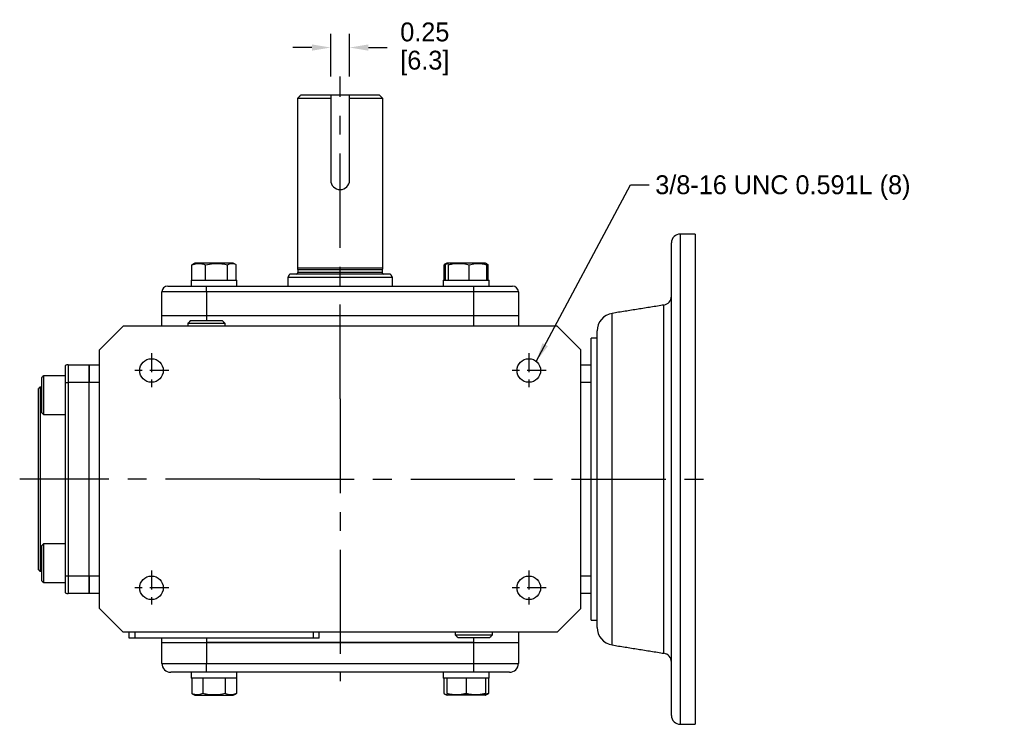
# Model space of a CAD drawing. Header units: inches. Extents: x 113.4 to 145, y 16 to 42.5.
# Tile 3 of 3: x 130.6 to 143.7, y 33.1 to 42.5. Entities that reach past the tile are written whole.
import ezdxf

# ---------------------------------------------------------------- set-up
doc = ezdxf.new("R2010")
doc.units = ezdxf.units.IN
doc.header["$MEASUREMENT"] = 0
doc.linetypes.add('CENTER', pattern=[2, 1.25, -0.25, 0.25, -0.25])
doc.layers.add('Centerline', color=40, linetype='CENTER')
doc.layers.add('Dimensions', color=140, linetype='Continuous')
doc.dimstyles.get("Standard").update_dxf_attribs({"dimtxt": 0.25, "dimasz": 0.25, "dimexe": 0.18, "dimexo": 0.25, "dimgap": 0.08, "dimtad": 0, "dimtih": 1, "dimtoh": 1, "dimrnd": 0.0005, "dimzin": 0, "dimdsep": 46, "dimtxsty": 'Standard', "dimcen": 0, "dimadec": 0, "dimazin": 0, "dimtfac": 1, "dimtofl": 0, "dimtmove": 0, "dimatfit": 3, "dimfxl": 0, "dimtolj": 1, "dimtzin": 0, "dimarcsym": 0})

# ---------------------------------------------------------------- blocks, each defined once
blk = doc.blocks.new('*D19')
at = {"layer": 'Defpoints', "color": 0}
for p in [(134.989, 42.108), (134.739, 41.476), (134.989, 41.476)]:
    blk.add_point(p, dxfattribs=at)
at = {"layer": 'Dimensions', "color": 0, "lineweight": -2}
for p, q in [((134.739, 41.726), (134.739, 42.288)), ((134.989, 41.726), (134.989, 42.288)), ((134.489, 42.108), (134.239, 42.108)), ((135.239, 42.108), (135.489, 42.108))]:
    blk.add_line(p, q, dxfattribs=at)
at = {"layer": 'Dimensions', "color": 0}
for points in [[(134.489, 42.149), (134.489, 42.066), (134.739, 42.108)], [(135.239, 42.149), (135.239, 42.066), (134.989, 42.108)]]:
    blk.add_solid(points, dxfattribs=at)
at = {"layer": 'Dimensions', "color": 0, "char_height": 0.25, "attachment_point": 5}
for s, insert in [('\\A1;0.25', (135.986, 42.313)), ('\\A1;[6.3]', (135.986, 41.903))]:
    blk.add_mtext(s, dxfattribs=dict(at, insert=insert))

msp = doc.modelspace()

# ---------------------------------------------------------------- linework, layer by layer
for p, q in [((134.3013, 41.4363), (134.7389, 41.4363)), ((134.7389, 41.4756), (134.3407, 41.4756)), ((134.7389, 41.4756), (134.7389, 40.3506)), ((134.9889, 41.4756), (134.7389, 41.4756)), ((134.9889, 40.3506), (134.9889, 41.4756)), ((135.3871, 41.4756), (134.9889, 41.4756)), ((134.9889, 41.4363), (135.4265, 41.4363)), ((139.3718, 39.637), (139.3718, 33.141)), ((139.5686, 39.637), (139.5686, 33.141)), ((139.2537, 38.6735), (139.2537, 39.5189)), ((132.9006, 39.0268), (132.9006, 39.2297)), ((133.0973, 39.2502), (132.9421, 39.2502)), ((133.0804, 39.0268), (133.0804, 39.2297)), ((133.4451, 39.2502), (133.0973, 39.2502)), ((133.3734, 39.0268), (133.3734, 39.2297)), ((133.4866, 39.0268), (133.4866, 39.2297)), ((135.4265, 39.1843), (134.3013, 39.1843)), ((135.4206, 39.1622), (134.3072, 39.1622)), ((136.2413, 39.0268), (136.2413, 39.2297)), ((136.2613, 39.0268), (136.2613, 39.2297)), ((136.7666, 39.2502), (136.2827, 39.2502)), ((136.2997, 39.0268), (136.2997, 39.2297)), ((136.5727, 39.0268), (136.5727, 39.2297)), ((136.7858, 39.2502), (136.7666, 39.2502)), ((136.8072, 39.0268), (136.8072, 39.2297)), ((136.8272, 39.0268), (136.8272, 39.2297)), ((132.8904, 39.0268), (133.4967, 39.0268)), ((134.1749, 39.0662), (135.5529, 39.0662)), ((135.5302, 39.1055), (134.1977, 39.1055)), ((135.4206, 39.1292), (134.3072, 39.1292)), ((136.2311, 39.0268), (136.8374, 39.0268)), ((132.5805, 38.9481), (133.0923, 38.9481)), ((133.0923, 38.9481), (136.6356, 38.9481)), ((133.0923, 38.8693), (133.0923, 38.9481)), ((136.6356, 38.9481), (137.1474, 38.9481)), ((136.6356, 38.8693), (136.6356, 38.9481)), ((132.5017, 38.5544), (132.5017, 38.8693)), ((133.0923, 38.8693), (132.5017, 38.8693)), ((133.0923, 38.8693), (133.0923, 38.5544)), ((136.6356, 38.8693), (133.0923, 38.8693)), ((136.6356, 38.5544), (136.6356, 38.8693)), ((137.2261, 38.8693), (136.6356, 38.8693)), ((137.2261, 38.8693), (137.2261, 38.5544)), ((139.1542, 34.0821), (139.1542, 38.6959)), ((139.2537, 38.6756), (139.2537, 38.6827)), ((133.0923, 38.5544), (132.5017, 38.5544)), ((132.5017, 38.4166), (132.5017, 38.5544)), ((133.0923, 38.5544), (132.5017, 38.5544)), ((132.8836, 38.4906), (133.3009, 38.4906)), ((136.6356, 38.5544), (133.0923, 38.5544)), ((136.6356, 38.5544), (133.0923, 38.5544)), ((133.0923, 38.5544), (133.0923, 38.4906)), ((137.2261, 38.5544), (136.6356, 38.5544)), ((137.2261, 38.5544), (136.6356, 38.5544)), ((136.6356, 38.4166), (136.6356, 38.5544)), ((137.2261, 38.5544), (137.2261, 38.4166)), ((138.4683, 34.1918), (138.4683, 38.5862)), ((139.2537, 38.2496), (139.2537, 38.5298)), ((139.2537, 34.2495), (139.2537, 38.5285)), ((131.6749, 38.1016), (131.9899, 38.4166)), ((137.7379, 38.4166), (131.9899, 38.4166)), ((133.3392, 38.4524), (132.8454, 38.4524)), ((137.7379, 38.4166), (138.0529, 38.1016)), ((138.1907, 37.9048), (138.1907, 38.2591)), ((138.2694, 34.4251), (138.2694, 38.3529)), ((131.6749, 34.6764), (131.6749, 38.1016)), ((138.0529, 34.6764), (138.0529, 38.1016)), ((131.2222, 37.8942), (131.2222, 37.6685)), ((131.2616, 37.9048), (131.5371, 37.9048)), ((131.2616, 37.9048), (131.2616, 37.6685)), ((131.5371, 37.6685), (131.5371, 37.9048)), ((131.5371, 37.9048), (131.6749, 37.9048)), ((131.5371, 37.9048), (131.5371, 37.6685)), ((138.0529, 37.9048), (138.1907, 37.9048)), ((138.1907, 37.6685), (138.1907, 37.9048)), ((130.9072, 37.7329), (130.9072, 37.2722)), ((130.9328, 37.7585), (130.9328, 37.2467)), ((130.8679, 35.1882), (130.8679, 37.5898)), ((130.8875, 37.6095), (130.8875, 35.1685)), ((131.2222, 37.6685), (131.2222, 35.1095)), ((131.2222, 37.6685), (131.2616, 37.6685)), ((131.5371, 37.6685), (131.2616, 37.6685)), ((131.2616, 37.6685), (131.2616, 35.1095)), ((131.5371, 35.1095), (131.5371, 37.6685)), ((131.5371, 35.1095), (131.5371, 37.6685)), ((131.6749, 37.6685), (131.5371, 37.6685)), ((138.1907, 37.6685), (138.0529, 37.6685)), ((138.1907, 37.4843), (138.1907, 37.6685)), ((138.1907, 35.2937), (138.1907, 37.4843)), ((130.9072, 35.5058), (130.9072, 35.0451)), ((130.9328, 35.5314), (130.9328, 35.0195)), ((138.1907, 35.1095), (138.1907, 35.2937)), ((131.2222, 35.1095), (131.2222, 34.8838)), ((131.2222, 35.1095), (131.2616, 35.1095)), ((131.2616, 35.1095), (131.5371, 35.1095)), ((131.2616, 35.1095), (131.2616, 34.8733)), ((131.5371, 34.8733), (131.5371, 35.1095)), ((131.5371, 35.1095), (131.5371, 34.8733)), ((131.5371, 35.1095), (131.6749, 35.1095)), ((138.0529, 35.1095), (138.1907, 35.1095)), ((138.1907, 34.8733), (138.1907, 35.1095)), ((131.5371, 34.8733), (131.2616, 34.8733)), ((131.6749, 34.8733), (131.5371, 34.8733)), ((138.1907, 34.8733), (138.0529, 34.8733)), ((138.1907, 34.5189), (138.1907, 34.8733)), ((131.9899, 34.3615), (131.6749, 34.6764)), ((138.0529, 34.6764), (137.7379, 34.3615)), ((139.2537, 34.2489), (139.2537, 34.5284)), ((137.7379, 34.3615), (131.9899, 34.3615)), ((132.0686, 34.2827), (132.0686, 34.3615)), ((132.1474, 34.2827), (132.1474, 34.3615)), ((134.5096, 34.2827), (134.5096, 34.3615)), ((134.5883, 34.2827), (134.5883, 34.3615)), ((136.3887, 34.3256), (136.8636, 34.3256)), ((136.8636, 34.3256), (136.8825, 34.3256)), ((137.2261, 34.3615), (137.2261, 34.2237)), ((132.1474, 34.2827), (132.0686, 34.2827)), ((134.5096, 34.2827), (132.1474, 34.2827)), ((132.5017, 34.2237), (132.5017, 34.2827)), ((132.5017, 33.9481), (132.5017, 34.2237)), ((132.5017, 34.2237), (133.0923, 34.2237)), ((132.5017, 34.2237), (133.0923, 34.2237)), ((133.0923, 34.2827), (133.0923, 34.2237)), ((133.0923, 34.2237), (136.6356, 34.2237)), ((136.6356, 34.2237), (133.0923, 34.2237)), ((133.0923, 34.2237), (133.0923, 33.9481)), ((134.5883, 34.2827), (134.5096, 34.2827)), ((136.8283, 34.2874), (136.4269, 34.2874)), ((136.6356, 34.2237), (136.6356, 34.2874)), ((136.6356, 34.2237), (137.2261, 34.2237)), ((136.6356, 34.2237), (137.2261, 34.2237)), ((136.6356, 33.9481), (136.6356, 34.2237)), ((136.8442, 34.2874), (136.8283, 34.2874)), ((137.2261, 34.2237), (137.2261, 33.9481)), ((139.2537, 33.2591), (139.2537, 34.1045)), ((139.2537, 34.0953), (139.2537, 34.101)), ((132.5017, 33.9481), (133.0923, 33.9481)), ((133.0923, 33.83), (133.0923, 33.9481)), ((133.0923, 33.9481), (136.6356, 33.9481)), ((136.6356, 33.83), (136.6356, 33.9481)), ((136.6356, 33.9481), (137.2261, 33.9481)), ((133.0923, 33.83), (132.6198, 33.83)), ((136.6356, 33.83), (133.0923, 33.83)), ((137.108, 33.83), (136.6356, 33.83)), ((133.4967, 33.7512), (132.8904, 33.7512)), ((132.8981, 33.7512), (132.8981, 33.5483)), ((133.0458, 33.7512), (133.0458, 33.5483)), ((133.3413, 33.7512), (133.3413, 33.5483)), ((133.4891, 33.7512), (133.4891, 33.5483)), ((136.8374, 33.7512), (136.2311, 33.7512)), ((136.2388, 33.7512), (136.2388, 33.5483)), ((136.2783, 33.7512), (136.2783, 33.5483)), ((136.5343, 33.7512), (136.5343, 33.5483)), ((136.7902, 33.7512), (136.7902, 33.5483)), ((136.8297, 33.7512), (136.8297, 33.5483)), ((132.9421, 33.5278), (133.4451, 33.5278)), ((136.7839, 33.5278), (136.2846, 33.5278))]:
    msp.add_line(p, q)
for centre in [(132.3639, 37.829), (137.3639, 37.829), (132.3639, 34.949), (137.3639, 34.949)]:
    msp.add_circle(centre, 0.1562)
for centre, radius, start, end in [((134.8639, 40.3506), 0.125, 180, 0), ((139.3718, 39.5189), 0.1181, 90, 180), ((134.2836, 39.1292), 0.0236, 270, 0), ((135.4442, 39.1292), 0.0236, 180, 270), ((132.5805, 38.8693), 0.0787, 90, 180), ((137.1474, 38.8693), 0.0787, 0, 90), ((139.1356, 38.8126), 0.1181, 279.09028, 0), ((138.5057, 38.3529), 0.2362, 99.09028, 180), ((131.2616, 37.826), 0.0787, 90, 120), ((131.2616, 34.952), 0.0787, 240, 270), ((138.5057, 34.4251), 0.2362, 180, 260.90972), ((139.1356, 33.9655), 0.1181, 0, 80.90972), ((132.6198, 33.9481), 0.1181, 180, 270), ((137.108, 33.9481), 0.1181, 270, 0), ((139.3718, 33.2591), 0.1181, 180, 270)]:
    msp.add_arc(centre, radius, start, end)
for points in [[(134.3013, 41.4363), (134.3407, 41.4756)], [(134.3013, 39.1843), (134.3013, 41.4363)], [(135.3871, 41.4756), (135.4265, 41.4363)], [(135.4265, 41.4363), (135.4265, 39.1843)], [(139.5686, 39.637), (139.3718, 39.637)], [(132.9421, 39.2502), (132.9164, 39.2383)], [(133.4708, 39.2382), (133.4451, 39.2502)], [(134.3072, 39.1622), (134.3013, 39.1843)], [(134.3072, 39.1292), (134.3072, 39.1622)], [(135.4265, 39.1843), (135.4206, 39.1622)], [(135.4206, 39.1622), (135.4206, 39.1292)], [(136.2572, 39.2378), (136.2413, 39.2297)], [(136.2413, 39.2297), (136.2667, 39.2364)], [(136.2756, 39.2469), (136.257, 39.2382)], [(136.2827, 39.2502), (136.2759, 39.247)], [(136.7926, 39.247), (136.7858, 39.2502)], [(136.8114, 39.2383), (136.7926, 39.247)], [(132.8904, 39.0268), (132.8904, 38.9481)], [(133.4967, 38.9481), (133.4967, 39.0268)], [(134.1749, 39.0662), (134.1977, 39.1055)], [(134.1749, 38.9481), (134.1749, 39.0662)], [(135.5302, 39.1055), (135.5529, 39.0662)], [(135.5529, 39.0662), (135.5529, 38.9481)], [(136.2311, 39.0268), (136.2311, 38.9481)], [(136.8374, 38.9481), (136.8374, 39.0268)], [(139.1542, 38.6959), (138.4683, 38.5862)], [(132.8836, 38.4906), (132.8454, 38.4524)], [(133.3392, 38.4524), (133.3009, 38.4906)], [(132.8454, 38.4524), (132.8465, 38.4166)], [(133.3381, 38.4166), (133.3392, 38.4524)], [(138.2694, 38.2591), (138.1907, 38.2591)], [(130.9328, 37.7585), (130.9072, 37.7329)], [(131.2222, 37.7585), (130.9328, 37.7585)], [(130.8875, 37.6095), (130.8679, 37.5898)], [(130.9072, 37.6095), (130.8875, 37.6095)], [(130.9072, 37.2722), (130.9328, 37.2467)], [(130.9328, 37.2467), (131.2222, 37.2467)], [(130.9328, 35.5314), (130.9072, 35.5058)], [(131.2222, 35.5314), (130.9328, 35.5314)], [(130.8679, 35.1882), (130.8875, 35.1685)], [(130.8875, 35.1685), (130.9072, 35.1685)], [(130.9072, 35.0451), (130.9328, 35.0195)], [(130.9328, 35.0195), (131.2222, 35.0195)], [(138.1907, 34.5189), (138.2694, 34.5189)], [(136.3898, 34.3615), (136.3887, 34.3256)], [(136.3887, 34.3256), (136.4269, 34.2874)], [(136.8442, 34.2874), (136.8825, 34.3256)], [(136.8825, 34.3256), (136.8814, 34.3615)], [(138.4683, 34.1918), (139.1542, 34.0821)], [(132.8904, 33.83), (132.8904, 33.7512)], [(133.4967, 33.7512), (133.4967, 33.83)], [(136.2311, 33.83), (136.2311, 33.7512)], [(136.8374, 33.7512), (136.8374, 33.83)], [(132.8981, 33.5483), (132.9421, 33.5278)], [(133.4451, 33.5278), (133.4891, 33.5483)], [(136.2388, 33.5483), (136.2827, 33.5278)], [(136.7858, 33.5278), (136.8297, 33.5483)], [(136.8297, 33.5483), (136.7963, 33.5377)], [(139.3718, 33.141), (139.5686, 33.141)]]:
    msp.add_open_spline(points, degree=1)
for points, knots in [([(132.9006, 39.2297), (132.922, 39.2366), (132.9654, 39.2507), (133.0265, 39.2479), (133.0644, 39.2351), (133.0804, 39.2297)], [0, 0, 0, 0, 0.35991751, 0.73073422, 1, 1, 1, 1]), ([(132.9165, 39.238), (132.916, 39.2379), (132.9106, 39.2365), (132.9053, 39.2329), (132.9006, 39.2297)], [0, 0, 0, 0, 0.099985, 1, 1, 1, 1]), ([(133.0804, 39.2297), (133.1153, 39.2366), (133.1861, 39.2507), (133.2856, 39.2479), (133.3474, 39.2351), (133.3734, 39.2297)], [0, 0, 0, 0, 0.3599176, 0.730734, 1, 1, 1, 1]), ([(133.3734, 39.2297), (133.3781, 39.2325), (133.3952, 39.2423), (133.4256, 39.2511), (133.459, 39.2451), (133.4791, 39.2339), (133.4866, 39.2297)], [0, 0, 0, 0, 0.1280919, 0.4589873, 0.79955, 1, 1, 1, 1]), ([(136.2613, 39.2297), (136.2659, 39.2366), (136.2752, 39.2507), (136.2882, 39.2479), (136.2963, 39.2351), (136.2997, 39.2297)], [0, 0, 0, 0, 0.3599176, 0.7307344, 1, 1, 1, 1]), ([(136.2997, 39.2297), (136.3178, 39.2339), (136.3655, 39.2449), (136.4458, 39.2511), (136.5192, 39.2425), (136.5612, 39.2325), (136.5727, 39.2297)], [0, 0, 0, 0, 0.20044957, 0.53117427, 0.87190826, 1, 1, 1, 1]), ([(136.5727, 39.2297), (136.6006, 39.2366), (136.6573, 39.2507), (136.7369, 39.2479), (136.7864, 39.2351), (136.8072, 39.2297)], [0, 0, 0, 0, 0.35991751, 0.73073422, 1, 1, 1, 1]), ([(136.8072, 39.2297), (136.8026, 39.2384), (136.7977, 39.2477), (136.7927, 39.2465), (136.7924, 39.2464)], [0, 0, 0, 0, 0.9294772, 1, 1, 1, 1]), ([(136.7973, 39.2418), (136.8026, 39.2407), (136.8126, 39.2387), (136.8225, 39.2326), (136.8272, 39.2297)], [0, 0, 0, 0, 0.5169189, 1, 1, 1, 1]), ([(139.2537, 38.5285), (139.2539, 38.54), (139.2545, 38.5728), (139.2572, 38.6213), (139.2546, 38.6573), (139.2539, 38.6694), (139.2537, 38.6735)], [0, 0, 0, 0, 0.17041454, 0.4909008, 0.83061879, 1, 1, 1, 1]), ([(139.2537, 34.1045), (139.2539, 34.1086), (139.2545, 34.1203), (139.2572, 34.1558), (139.2546, 34.204), (139.2539, 34.2381), (139.2537, 34.2495)], [0, 0, 0, 0, 0.1704158, 0.490901, 0.8306195, 1, 1, 1, 1]), ([(133.0458, 33.5483), (133.0283, 33.5414), (132.9926, 33.5273), (132.9424, 33.5301), (132.9112, 33.5429), (132.8981, 33.5483)], [0, 0, 0, 0, 0.3599175, 0.7307342, 1, 1, 1, 1]), ([(133.3413, 33.5483), (133.3289, 33.5456), (133.2843, 33.5358), (133.205, 33.527), (133.118, 33.5329), (133.0653, 33.5441), (133.0458, 33.5483)], [0, 0, 0, 0, 0.1280921, 0.458987, 0.79955, 1, 1, 1, 1]), ([(133.4891, 33.5483), (133.4715, 33.5414), (133.4358, 33.5273), (133.3856, 33.5301), (133.3544, 33.5429), (133.3413, 33.5483)], [0, 0, 0, 0, 0.3599175, 0.7307342, 1, 1, 1, 1]), ([(136.5343, 33.5483), (136.5038, 33.5414), (136.442, 33.5273), (136.355, 33.5301), (136.3011, 33.5429), (136.2783, 33.5483)], [0, 0, 0, 0, 0.3599178, 0.7307341, 1, 1, 1, 1]), ([(136.2783, 33.5483), (136.3088, 33.5414), (136.3706, 33.5273), (136.4576, 33.5301), (136.5115, 33.5429), (136.5343, 33.5483)], [0, 0, 0, 0, 0.3599178, 0.7307341, 1, 1, 1, 1]), ([(136.7902, 33.5483), (136.7597, 33.5414), (136.6979, 33.5273), (136.6109, 33.5301), (136.557, 33.5429), (136.5343, 33.5483)], [0, 0, 0, 0, 0.3599175, 0.7307342, 1, 1, 1, 1]), ([(136.5343, 33.5483), (136.5647, 33.5414), (136.6265, 33.5273), (136.7135, 33.5301), (136.7674, 33.5429), (136.7902, 33.5483)], [0, 0, 0, 0, 0.3599175, 0.7307342, 1, 1, 1, 1])]:
    msp.add_open_spline(points, degree=3, knots=knots)
at = {"layer": 'Centerline'}
for p, q in [((134.8639, 37.4537), (134.8639, 41.7256)), ((134.8639, 37.4537), (134.8639, 35.3244)), ((133.7993, 36.389), (130.6179, 36.389)), ((133.7993, 36.389), (135.9286, 36.389)), ((135.9286, 36.389), (139.8186, 36.389)), ((134.8639, 35.3244), (134.8639, 33.7118))]:
    msp.add_line(p, q, dxfattribs=at)
at = {"layer": 'Centerline', "ltscale": 0.2}
for p, q in [((132.3639, 38.0575), (132.3639, 37.6005)), ((137.3639, 38.0575), (137.3639, 37.6005)), ((132.5924, 37.829), (132.1354, 37.829)), ((137.5924, 37.829), (137.1354, 37.829)), ((132.3639, 35.1775), (132.3639, 34.7205)), ((137.3639, 35.1775), (137.3639, 34.7205)), ((132.5924, 34.949), (132.1354, 34.949)), ((137.5924, 34.949), (137.1354, 34.949))]:
    msp.add_line(p, q, dxfattribs=at)

# ---------------------------------------------------------------- texts
at = {"layer": 'Dimensions', "insert": (139.0398, 40.415), "char_height": 0.25, "attachment_point": 1}
msp.add_mtext('3/8-16 UNC 0.591L (8)', dxfattribs=at)

# ---------------------------------------------------------------- dimensions: what is measured, and where the dimension line sits
at = {"layer": 'Dimensions'}
dim = msp.add_linear_dim(base=(134.9889, 42.1078), p1=(134.7389, 41.4756), p2=(134.9889, 41.4756), dimstyle='Standard', override={"dimpost": '\\X'}, dxfattribs=at)
dim.commit()
dim.dimension.update_dxf_attribs({"geometry": '*D19', "text_midpoint": (135.9856, 42.1078)})

# ---------------------------------------------------------------- leaders
at = {"layer": 'Dimensions', "annotation_type": 0, "has_hookline": 1, "hookline_direction": 0, "text_width": 4.625}
msp.add_leader([(137.4629, 37.9499), (138.7098, 40.29), (138.9598, 40.29)], dimstyle='Standard', override={"dimgap": 0.08, "dimtad": 0}, dxfattribs=at)

doc.saveas('drawing.dxf')
